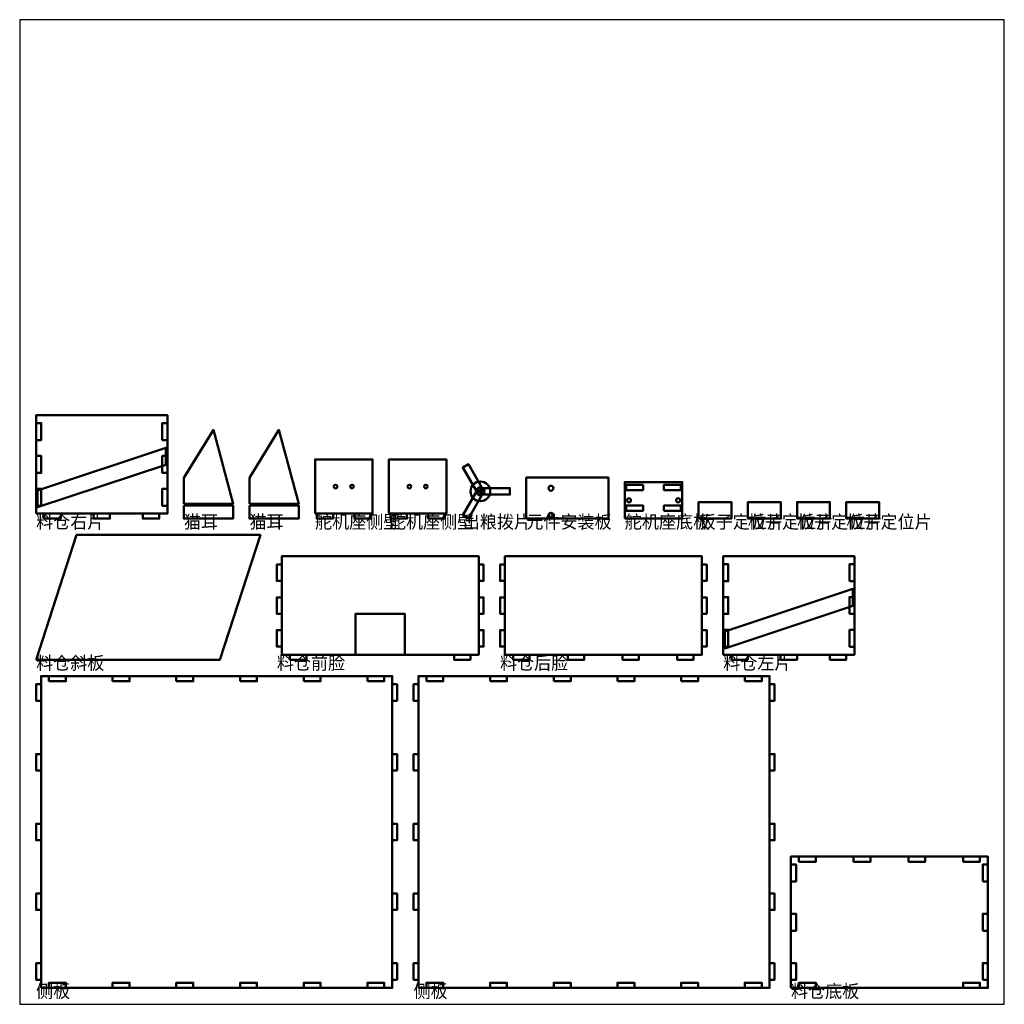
# Model space of a CAD drawing. Header units: metres. Extents: x 0 to 600, y 0 to 600.
import ezdxf

# ---------------------------------------------------------------- set-up
doc = ezdxf.new("R2010")
doc.units = ezdxf.units.M

msp = doc.modelspace()

# ---------------------------------------------------------------- linework, layer by layer
msp.add_lwpolyline([(0, 0), (600, 0), (600, 600), (0, 600)], close=True)
at = {"lineweight": 50}
for points in [[(10, 299), (90, 299), (90, 359), (10, 359)], [(10, 343.85), (10, 354.15), (13.1, 354.15), (13.1, 343.85)], [(86.9, 343.85), (86.9, 354.15), (90, 354.15), (90, 343.85)], [(100, 305), (130, 305), (118, 350), (100, 320.75)], [(140, 305), (170, 305), (158, 350), (140, 320.75)], [(10.93, 313.15), (89.07, 339.14), (89.07, 328.84), (10.93, 302.85)], [(10, 323.85), (10, 334.15), (13.1, 334.15), (13.1, 323.85)], [(86.9, 323.85), (86.9, 334.15), (90, 334.15), (90, 323.85)], [(180, 299), (215, 299), (215, 332), (180, 332)], [(225, 299), (260, 299), (260, 332), (225, 332)], [(282.46, 313.59), (273.46, 329.18), (270, 327.18), (279, 311.59)], [(308.73, 296), (358.73, 296), (358.73, 321), (308.73, 321)], [(368.73, 296), (403.73, 296), (403.73, 318.2), (368.73, 318.2)], [(10, 303.85), (10, 314.15), (13.1, 314.15), (13.1, 303.85)], [(86.9, 303.85), (86.9, 314.15), (90, 314.15), (90, 303.85)], [(279, 313.59), (270, 298), (273.46, 296), (282.46, 311.59)], [(280.73, 310.59), (298.73, 310.59), (298.73, 314.59), (280.73, 314.59)], [(369.58, 313.4), (379.88, 313.4), (379.88, 316.5), (369.58, 316.5)], [(392.58, 313.4), (402.88, 313.4), (402.88, 316.5), (392.58, 316.5)], [(413.73, 296), (433.73, 296), (433.73, 306), (413.73, 306)], [(443.73, 296), (463.73, 296), (463.73, 306), (443.73, 306)], [(473.73, 296), (493.73, 296), (493.73, 306), (473.73, 306)], [(503.73, 296), (523.73, 296), (523.73, 306), (503.73, 306)], [(100, 304), (130, 304), (130, 296), (100, 296)], [(140, 304), (170, 304), (170, 296), (140, 296)], [(369.58, 300.8), (379.88, 300.8), (379.88, 303.9), (369.58, 303.9)], [(392.58, 300.8), (402.88, 300.8), (402.88, 303.9), (392.58, 303.9)], [(15, 299), (15, 296), (25, 296), (25, 299)], [(45, 299), (45, 296), (55, 296), (55, 299)], [(75, 299), (75, 296), (85, 296), (85, 299)], [(181, 299), (181, 296), (191, 296), (191, 299)], [(204, 299), (204, 296), (214, 296), (214, 299)], [(226, 299), (226, 296), (236, 296), (236, 299)], [(249, 299), (249, 296), (259, 296), (259, 299)], [(10, 210), (122, 210), (146.69, 286), (34.69, 286)], [(159.69, 213), (279.69, 213), (279.69, 273), (159.69, 273)], [(295.69, 213), (415.69, 213), (415.69, 273), (295.69, 273)], [(428.69, 213), (508.69, 213), (508.69, 273), (428.69, 273)], [(159.69, 258), (156.69, 258), (156.69, 268), (159.69, 268)], [(279.69, 258), (282.69, 258), (282.69, 268), (279.69, 268)], [(295.69, 258), (292.69, 258), (292.69, 268), (295.69, 268)], [(415.69, 258), (418.69, 258), (418.69, 268), (415.69, 268)], [(428.69, 257.85), (428.69, 268.15), (431.79, 268.15), (431.79, 257.85)], [(505.59, 257.85), (505.59, 268.15), (508.69, 268.15), (508.69, 257.85)], [(429.62, 227.15), (507.76, 253.14), (507.76, 242.84), (429.62, 216.85)], [(159.69, 238), (156.69, 238), (156.69, 248), (159.69, 248)], [(279.69, 238), (282.69, 238), (282.69, 248), (279.69, 248)], [(295.69, 238), (292.69, 238), (292.69, 248), (295.69, 248)], [(415.69, 238), (418.69, 238), (418.69, 248), (415.69, 248)], [(428.69, 237.85), (428.69, 248.15), (431.79, 248.15), (431.79, 237.85)], [(505.59, 237.85), (505.59, 248.15), (508.69, 248.15), (508.69, 237.85)], [(204.69, 213), (234.69, 213), (234.69, 238), (204.69, 238)], [(159.69, 218), (156.69, 218), (156.69, 228), (159.69, 228)], [(279.69, 218), (282.69, 218), (282.69, 228), (279.69, 228)], [(295.69, 218), (292.69, 218), (292.69, 228), (295.69, 228)], [(415.69, 218), (418.69, 218), (418.69, 228), (415.69, 228)], [(428.69, 217.85), (428.69, 228.15), (431.79, 228.15), (431.79, 217.85)], [(505.59, 217.85), (505.59, 228.15), (508.69, 228.15), (508.69, 217.85)], [(164.69, 213), (164.69, 210), (174.69, 210), (174.69, 213)], [(264.69, 213), (264.69, 210), (274.69, 210), (274.69, 213)], [(300.69, 213), (300.69, 210), (310.69, 210), (310.69, 213)], [(334.03, 213), (334.03, 210), (344.03, 210), (344.03, 213)], [(367.36, 213), (367.36, 210), (377.36, 210), (377.36, 213)], [(400.69, 213), (400.69, 210), (410.69, 210), (410.69, 213)], [(433.69, 213), (433.69, 210), (443.69, 210), (443.69, 213)], [(463.69, 213), (463.69, 210), (473.69, 210), (473.69, 213)], [(493.69, 213), (493.69, 210), (503.69, 210), (503.69, 213)], [(13, 10), (227, 10), (227, 200), (13, 200)], [(17.85, 196.9), (28.15, 196.9), (28.15, 200), (17.85, 200)], [(56.65, 196.9), (66.95, 196.9), (66.95, 200), (56.65, 200)], [(95.45, 196.9), (105.75, 196.9), (105.75, 200), (95.45, 200)], [(134.25, 196.9), (144.55, 196.9), (144.55, 200), (134.25, 200)], [(173.05, 196.9), (183.35, 196.9), (183.35, 200), (173.05, 200)], [(211.85, 196.9), (222.15, 196.9), (222.15, 200), (211.85, 200)], [(243, 10), (457, 10), (457, 200), (243, 200)], [(247.85, 196.9), (258.15, 196.9), (258.15, 200), (247.85, 200)], [(286.65, 196.9), (296.95, 196.9), (296.95, 200), (286.65, 200)], [(325.45, 196.9), (335.75, 196.9), (335.75, 200), (325.45, 200)], [(364.25, 196.9), (374.55, 196.9), (374.55, 200), (364.25, 200)], [(403.05, 196.9), (413.35, 196.9), (413.35, 200), (403.05, 200)], [(441.85, 196.9), (452.15, 196.9), (452.15, 200), (441.85, 200)], [(13, 185), (10, 185), (10, 195), (13, 195)], [(227, 185), (230, 185), (230, 195), (227, 195)], [(243, 185), (240, 185), (240, 195), (243, 195)], [(457, 185), (460, 185), (460, 195), (457, 195)], [(13, 142.5), (10, 142.5), (10, 152.5), (13, 152.5)], [(227, 142.5), (230, 142.5), (230, 152.5), (227, 152.5)], [(243, 142.5), (240, 142.5), (240, 152.5), (243, 152.5)], [(457, 142.5), (460, 142.5), (460, 152.5), (457, 152.5)], [(13, 100), (10, 100), (10, 110), (13, 110)], [(227, 100), (230, 100), (230, 110), (227, 110)], [(243, 100), (240, 100), (240, 110), (243, 110)], [(457, 100), (460, 100), (460, 110), (457, 110)], [(470, 10), (590, 10), (590, 90), (470, 90)], [(474.85, 86.9), (485.15, 86.9), (485.15, 90), (474.85, 90)], [(508.18, 86.9), (518.48, 86.9), (518.48, 90), (508.18, 90)], [(541.52, 86.9), (551.82, 86.9), (551.82, 90), (541.52, 90)], [(574.85, 86.9), (585.15, 86.9), (585.15, 90), (574.85, 90)], [(470, 74.85), (470, 85.15), (473.1, 85.15), (473.1, 74.85)], [(586.9, 74.85), (586.9, 85.15), (590, 85.15), (590, 74.85)], [(13, 57.5), (10, 57.5), (10, 67.5), (13, 67.5)], [(227, 57.5), (230, 57.5), (230, 67.5), (227, 67.5)], [(243, 57.5), (240, 57.5), (240, 67.5), (243, 67.5)], [(457, 57.5), (460, 57.5), (460, 67.5), (457, 67.5)], [(470, 44.85), (470, 55.15), (473.1, 55.15), (473.1, 44.85)], [(586.9, 44.85), (586.9, 55.15), (590, 55.15), (590, 44.85)], [(13, 15), (10, 15), (10, 25), (13, 25)], [(227, 15), (230, 15), (230, 25), (227, 25)], [(243, 15), (240, 15), (240, 25), (243, 25)], [(457, 15), (460, 15), (460, 25), (457, 25)], [(470, 14.85), (470, 25.15), (473.1, 25.15), (473.1, 14.85)], [(586.9, 14.85), (586.9, 25.15), (590, 25.15), (590, 14.85)], [(17.85, 10), (28.15, 10), (28.15, 13.1), (17.85, 13.1)], [(56.65, 10), (66.95, 10), (66.95, 13.1), (56.65, 13.1)], [(95.45, 10), (105.75, 10), (105.75, 13.1), (95.45, 13.1)], [(134.25, 10), (144.55, 10), (144.55, 13.1), (134.25, 13.1)], [(173.05, 10), (183.35, 10), (183.35, 13.1), (173.05, 13.1)], [(211.85, 10), (222.15, 10), (222.15, 13.1), (211.85, 13.1)], [(247.85, 10), (258.15, 10), (258.15, 13.1), (247.85, 13.1)], [(286.65, 10), (296.95, 10), (296.95, 13.1), (286.65, 13.1)], [(325.45, 10), (335.75, 10), (335.75, 13.1), (325.45, 13.1)], [(364.25, 10), (374.55, 10), (374.55, 13.1), (364.25, 13.1)], [(403.05, 10), (413.35, 10), (413.35, 13.1), (403.05, 13.1)], [(441.85, 10), (452.15, 10), (452.15, 13.1), (441.85, 13.1)], [(474.85, 10), (485.15, 10), (485.15, 13.1), (474.85, 13.1)], [(574.85, 10), (585.15, 10), (585.15, 13.1), (574.85, 13.1)]]:
    msp.add_lwpolyline(points, close=True, dxfattribs=at)
for centre, radius in [((280.73, 312.59), 6), ((192.5, 315.5), 1.1), ((202.5, 315.5), 1.1), ((237.5, 315.5), 1.1), ((247.5, 315.5), 1.1), ((280.73, 312.59), 2.5), ((323.73, 314.5), 1.5), ((371.23, 307.1), 1.25), ((401.23, 307.1), 1.25), ((323.73, 298), 1.5)]:
    msp.add_circle(centre, radius, dxfattribs=at)

# ---------------------------------------------------------------- texts
for s, p in [('料仓右片', (10, 290)), ('猫耳', (100, 290)), ('猫耳', (140, 290)), ('舵机座侧壁', (180, 290)), ('舵机座侧壁', (225, 290)), ('出粮拨片', (270, 290)), ('元件安装板', (308.73, 290)), ('舵机座底板', (368.73, 290)), ('板子定位片', (413.73, 290)), ('板子定位片', (443.73, 290)), ('板子定位片', (473.73, 290)), ('板子定位片', (503.73, 290)), ('料仓斜板', (10, 204)), ('料仓前脸', (156.69, 204)), ('料仓后脸', (292.69, 204)), ('料仓左片', (428.69, 204)), ('侧板', (10, 4)), ('侧板', (240, 4)), ('料仓底板', (470, 4))]:
    msp.add_text(s, height=8).set_placement(p)

doc.saveas('drawing.dxf')
